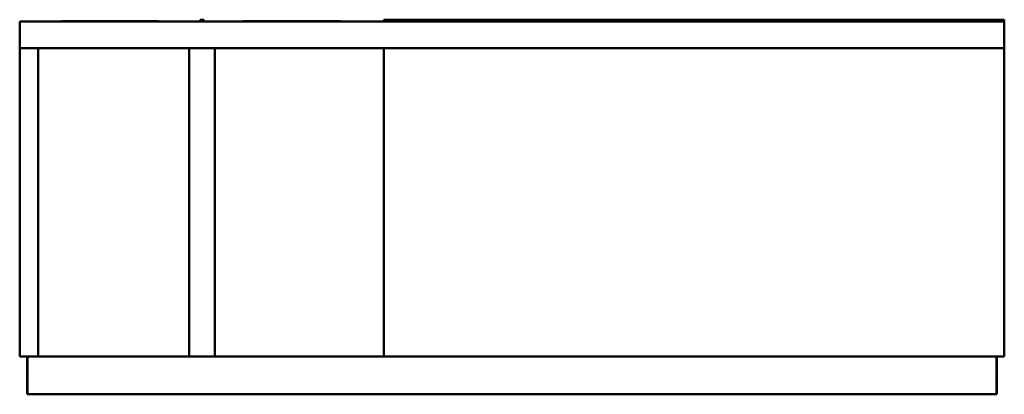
# Model space of a CAD drawing. Header units: millimetres. Extents: x -1701 to 1700, y 0 to 1295.
import ezdxf

# ---------------------------------------------------------------- set-up
doc = ezdxf.new("R2010")
doc.units = ezdxf.units.MM
doc.linetypes.add('Dashed', pattern=[2, 1, -1])
doc.layers.add('AM_0', color=7, linetype='Continuous', lineweight=50)
doc.layers.add('AM_9', color=6, linetype='Dashed', lineweight=25)

# ---------------------------------------------------------------- blocks, each defined once
blk = doc.blocks.new('1_DSH2404D000001S_PART15_0_in_DSH2404D000001S_0')
at = {"layer": 'AM_0'}
for p, q in [((-1674.8125, 130.96875), (-1674.8125, 0)), ((1674.8125, 0), (1674.8125, 130.96875)), ((1674.8125, 0), (-1674.8125, 0))]:
    blk.add_line(p, q, dxfattribs=at)
at = {"layer": 'AM_9'}
for p, q in [((-1672.463, 130.96875), (-1672.463, 0)), ((1672.463, 0), (1672.463, 130.96875))]:
    blk.add_line(p, q, dxfattribs=at)
blk = doc.blocks.new('2_DSH2404D000001S_PART14_0_in_DSH2404D000001S_0')
at = {"layer": 'AM_0'}
for p, q in [((-1700.2, 1197.2), (-1700.2, 131)), ((-1700.2, 1197.2), (-1636.7, 1197.2)), ((-1116, 1197.2), (-1027.1, 1197.2)), ((-442.9, 1197.2), (1700.2, 1197.2)), ((1700.2, 1197.2), (1700.2, 131)), ((-1636.7, 131), (-1700.2, 131)), ((-1027.1, 131), (-1116, 131)), ((1700.2, 131), (-442.9, 131))]:
    blk.add_line(p, q, dxfattribs=at)
blk = doc.blocks.new('3_DSH2404D000001S_PART13_0_in_DSH2404D000001S_0')
at = {"layer": 'AM_0'}
for p, q in [((-1700.2, 1289.1), (1700.2, 1289.1)), ((-1700.2, 1289.1), (-1700.2, 1197.2)), ((1700.2, 1289.1), (1700.2, 1197.2)), ((-1636.7, 1197.2), (-1700.2, 1197.2)), ((-1027.1, 1197.2), (-1116, 1197.2)), ((1700.2, 1197.2), (-442.9, 1197.2))]:
    blk.add_line(p, q, dxfattribs=at)
blk = doc.blocks.new('4_DSH2404D000001S_PART12_0_in_DSH2404D000001S_0')
at = {"layer": 'AM_0'}
for p, q in [((-442.9, 1197.2), (-1027.1, 1197.2)), ((-1027.1, 1197.2), (-1027.1, 131)), ((-442.9, 131), (-442.9, 1197.2)), ((-1027.1, 131), (-442.9, 131))]:
    blk.add_line(p, q, dxfattribs=at)
blk = doc.blocks.new('5_DSH2404D000001S_PART10_0_in_DSH2404D000001S_0')
at = {"layer": 'AM_0'}
for p, q in [((-1116, 1197.2), (-1636.7, 1197.2)), ((-1636.7, 1197.2), (-1636.7, 131)), ((-1116, 131), (-1116, 1197.2)), ((-1636.7, 131), (-1116, 131))]:
    blk.add_line(p, q, dxfattribs=at)
blk = doc.blocks.new('6_DSH2404D000001S_PART8_0_in_DSH2404D000001S_0')
at = {"layer": 'AM_0'}
for p, q in [((-442.9125, 1295.4), (1700.2125, 1295.4)), ((-442.9125, 1295.4), (-442.9125, 1289.05)), ((-430.2125, 1295.4), (-430.2125, 1289.05)), ((1700.2125, 1295.4), (1700.2125, 1289.05)), ((-430.2125, 1289.05), (-442.9125, 1289.05))]:
    blk.add_line(p, q, dxfattribs=at)
blk = doc.blocks.new('7_DSH2404D000001S_PART7_0_in_DSH2404D000001S_0')
at = {"layer": 'AM_0'}
for p, q in [((-1077.9125, 1295.4), (-1065.2125, 1295.4)), ((-1077.9125, 1289.05), (-1077.9125, 1295.4)), ((-1065.2125, 1295.4), (-1065.2125, 1289.05)), ((-1065.2125, 1289.05), (-1077.9125, 1289.05))]:
    blk.add_line(p, q, dxfattribs=at)
blk = doc.blocks.new('8_DSH2404D000001S_PART6_0_in_DSH2404D000001S_0')
at = {"layer": 'AM_0'}
for points in [[(-1385.9, 1289.8), (-1422.6, 1289.8), (-1458.8, 1289.8), (-1493.6, 1289.8), (-1526.6, 1289.7), (-1557.1, 1289.7), (-1579.1, 1289.6), (-1598.9, 1289.6), (-1616.5, 1289.5), (-1631.6, 1289.4), (-1644, 1289.4), (-1653.3, 1289.3), (-1659.9, 1289.2), (-1663.9, 1289.1), (-1665.2, 1289.1), (-1665.3, 1289.1), (-1665.3, 1289.1), (-1665.3, 1289.1), (-1665.3, 1289.1)], [(-1106.5, 1289.1), (-1106.5, 1289.1), (-1106.5, 1289.1), (-1106.5, 1289.1), (-1106.6, 1289.1), (-1107.8, 1289.1), (-1111.9, 1289.2), (-1118.5, 1289.3), (-1127.8, 1289.4), (-1141, 1289.4), (-1157.3, 1289.5), (-1176.3, 1289.6), (-1197.8, 1289.6), (-1221.7, 1289.7), (-1247.5, 1289.7), (-1280, 1289.8), (-1314.3, 1289.8), (-1349.8, 1289.8), (-1385.9, 1289.8)]]:
    blk.add_lwpolyline(points, dxfattribs=at)
blk = doc.blocks.new('9_DSH2404D000001S_PART4_0_in_DSH2404D000001S_0')
at = {"layer": 'AM_0'}
for points in [[(-757.2, 1289.8), (-794, 1289.8), (-830.1, 1289.8), (-865, 1289.8), (-897.9, 1289.7), (-928.5, 1289.7), (-950.4, 1289.6), (-970.3, 1289.6), (-987.8, 1289.5), (-1002.9, 1289.4), (-1015.4, 1289.4), (-1024.6, 1289.3), (-1031.3, 1289.2), (-1035.3, 1289.1), (-1036.6, 1289.1), (-1036.6, 1289.1), (-1036.6, 1289.1), (-1036.6, 1289.1), (-1036.6, 1289.1)], [(-477.8, 1289.1), (-477.8, 1289.1), (-477.8, 1289.1), (-477.9, 1289.1), (-477.9, 1289.1), (-479.2, 1289.1), (-483.2, 1289.2), (-489.9, 1289.3), (-499.1, 1289.4), (-512.4, 1289.4), (-528.6, 1289.5), (-547.7, 1289.6), (-569.2, 1289.6), (-593, 1289.7), (-618.8, 1289.7), (-651.3, 1289.8), (-685.6, 1289.8), (-721.1, 1289.8), (-757.2, 1289.8)]]:
    blk.add_lwpolyline(points, dxfattribs=at)
blk = doc.blocks.new('10_DSH2404D000001S_PART1_0_in_DSH2404D000001S_0')
at = {"layer": 'AM_0'}
for p, q in [((-1701, 1197.2), (-1700.2, 1197.2)), ((-1701, 131), (-1701, 1197.2)), ((-1701, 131), (-1700.2, 131))]:
    blk.add_line(p, q, dxfattribs=at)

msp = doc.modelspace()

# ---------------------------------------------------------------- block references
for name in ['7_DSH2404D000001S_PART7_0_in_DSH2404D000001S_0', '6_DSH2404D000001S_PART8_0_in_DSH2404D000001S_0', '3_DSH2404D000001S_PART13_0_in_DSH2404D000001S_0', '8_DSH2404D000001S_PART6_0_in_DSH2404D000001S_0', '9_DSH2404D000001S_PART4_0_in_DSH2404D000001S_0', '10_DSH2404D000001S_PART1_0_in_DSH2404D000001S_0', '2_DSH2404D000001S_PART14_0_in_DSH2404D000001S_0', '5_DSH2404D000001S_PART10_0_in_DSH2404D000001S_0', '4_DSH2404D000001S_PART12_0_in_DSH2404D000001S_0', '1_DSH2404D000001S_PART15_0_in_DSH2404D000001S_0']:
    msp.add_blockref(name, (0, 0))

doc.saveas('drawing.dxf')
